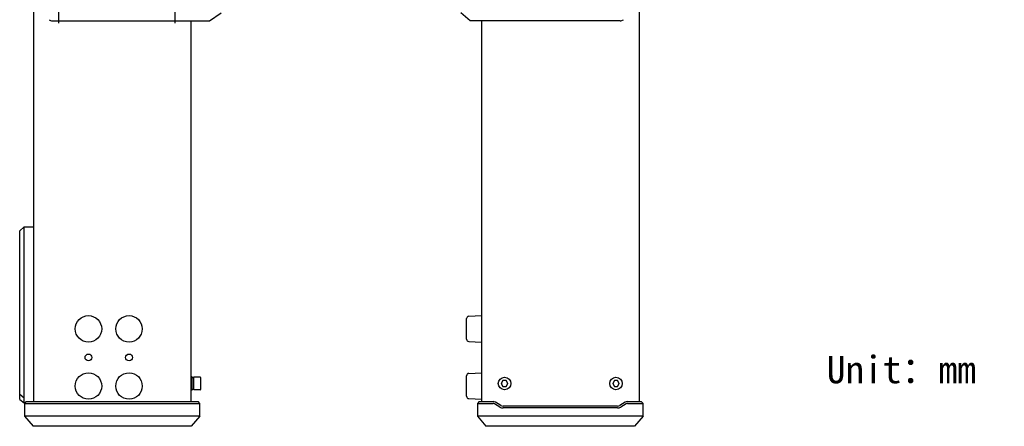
# Model space of a CAD drawing. Header units: millimetres. Extents: x 105 to 512, y 99 to 374.
# Tile 3 of 9: x 297 to 512, y 99 to 188. Entities that reach past the tile are written whole.
import ezdxf

# ---------------------------------------------------------------- set-up
doc = ezdxf.new("R2010")
doc.units = ezdxf.units.MM
doc.header["$LTSCALE"] = 32.67
doc.linetypes.add('CENTER', pattern=[0.6, 0.375, -0.075, 0.075, -0.075])
for name, color, linetype in [('00_COMPONENTS', 7, 'CONTINUOUS'), ('07_ALL_HOLES', 7, 'CONTINUOUS'), ('50_ALL_DETAILS', 7, 'CONTINUOUS')]:
    doc.layers.add(name, color=color, linetype=linetype)
doc.styles.get("Standard").update_dxf_attribs({"font": 'simfang.ttf'})

msp = doc.modelspace()

# ---------------------------------------------------------------- linework, layer by layer
at = {"layer": '00_COMPONENTS', "color": 7}
for p, q in [((299.8708, 348.8811), (299.8708, 104.6483)), ((432.5021, 348.8811), (432.5021, 104.6483)), ((338.4708, 188.0147), (340.9708, 189.7647)), ((395.5021, 188.0147), (393.5021, 189.7647)), ((304.0214, 188.0147), (338.4708, 188.0147)), ((334.3708, 188.0147), (334.3708, 104.6483)), ((428.3515, 188.0147), (395.5021, 188.0147)), ((398.0021, 188.0147), (398.0021, 104.6483)), ((297.8708, 142.9009), (296.8708, 142.0349)), ((297.8708, 142.9009), (299.8708, 142.9009)), ((297.8708, 104.3647), (297.8708, 142.9009)), ((296.8708, 105.1147), (296.8708, 142.0349)), ((395.2259, 123.3192), (398.0021, 123.4647)), ((394.7521, 118.3095), (394.7521, 122.8199)), ((395.2259, 117.8102), (398.0021, 117.6647)), ((334.6208, 110.0522), (334.3708, 110.0522)), ((334.6208, 107.1785), (334.6208, 110.0508)), ((336.4208, 109.9897), (335.0208, 109.9897)), ((394.7521, 105.8095), (394.7521, 110.3199)), ((395.2259, 110.8192), (398.0021, 110.9647)), ((334.9708, 107.2897), (334.9708, 109.9397)), ((336.4708, 109.9397), (336.4708, 107.2897)), ((402.6912, 109.2397), (402.3304, 108.6147)), ((402.3304, 108.6147), (402.6913, 107.9897)), ((403.4129, 109.2397), (402.6912, 109.2397)), ((402.6913, 107.9897), (403.4129, 107.9897)), ((403.7738, 108.6147), (403.4129, 109.2397)), ((403.4129, 107.9897), (403.7738, 108.6147)), ((427.0912, 109.2397), (426.7304, 108.6147)), ((426.7304, 108.6147), (427.0913, 107.9897)), ((427.8129, 109.2397), (427.0912, 109.2397)), ((427.0913, 107.9897), (427.8129, 107.9897)), ((428.1738, 108.6147), (427.8129, 109.2397)), ((427.8129, 107.9897), (428.1738, 108.6147)), ((296.8708, 106.2821), (297.8708, 105.5006)), ((334.6208, 107.1772), (334.3708, 107.1772)), ((334.9708, 107.3147), (334.6208, 107.3147)), ((336.4208, 107.2397), (335.0208, 107.2397)), ((296.8708, 105.1147), (297.8708, 104.3647)), ((298.0309, 104.3647), (297.8708, 104.3647)), ((298.3145, 104.6483), (297.9145, 104.2483)), ((297.9145, 104.2483), (336.3272, 104.2483)), ((297.9145, 104.2483), (297.9145, 101.4695)), ((298.3145, 104.6483), (335.9272, 104.6483)), ((336.3272, 104.2483), (335.9272, 104.6483)), ((336.3272, 101.4695), (336.3272, 104.2483)), ((395.2259, 105.3102), (398.0021, 105.1647)), ((397.5003, 104.6483), (397.1003, 104.2483)), ((397.1003, 104.2483), (400.5294, 104.2483)), ((397.1003, 104.2483), (397.1003, 101.4695)), ((397.5003, 104.6483), (400.5294, 104.6483)), ((402.0058, 103.4621), (400.838, 104.1628)), ((402.2116, 103.8051), (401.0438, 104.5058)), ((427.7781, 103.6626), (402.7261, 103.6626)), ((429.4603, 104.5058), (428.2926, 103.8051)), ((429.6661, 104.1628), (428.4984, 103.4621)), ((429.9748, 104.6483), (433.0019, 104.6483)), ((429.9748, 104.2483), (433.4019, 104.2483)), ((433.4019, 104.2483), (433.0019, 104.6483)), ((433.4019, 101.4695), (433.4019, 104.2483)), ((336.3272, 101.4695), (297.9145, 101.4695)), ((297.9145, 101.4695), (299.7877, 99.2465)), ((336.3272, 101.4695), (334.454, 99.2465)), ((433.4019, 101.4695), (397.1003, 101.4695)), ((397.1003, 101.4695), (398.9735, 99.2465)), ((427.7781, 103.2626), (402.7261, 103.2626)), ((433.4019, 101.4695), (431.5286, 99.2465)), ((334.454, 99.2465), (299.7877, 99.2465)), ((431.5286, 99.2465), (398.9735, 99.2465))]:
    msp.add_line(p, q, dxfattribs=at)
for centre, radius in [((311.9308, 120.5647), 2.9), ((320.8108, 120.5647), 2.9), ((311.9308, 114.3147), 0.75), ((320.8108, 114.3147), 0.75), ((311.9308, 108.0647), 2.9), ((320.8108, 108.0647), 2.9), ((403.0521, 108.6147), 1.375), ((427.4521, 108.6147), 1.375)]:
    msp.add_circle(centre, radius, dxfattribs=at)
for centre, radius, start, end in [((304.0214, 189.2647), 1.25, 234.462322, 270), ((428.3515, 189.2647), 1.25, 270, 305.537678), ((395.2521, 122.8199), 0.5, 93, 180), ((395.2521, 118.3095), 0.5, 180, 267), ((335.0208, 109.9397), 0.05, 90, 180), ((336.4208, 109.9397), 0.05, 360, 90), ((395.2521, 110.3199), 0.5, 93, 180), ((403.0521, 108.6147), 0.7, 177.300871, 183.23478), ((403.0521, 108.6147), 0.7, 117.852259, 123.23478), ((403.0521, 108.6147), 0.7, 237.836909, 243.23478), ((403.0521, 108.6147), 0.7, 57.836909, 63.23478), ((403.0521, 108.6147), 0.7, 297.852259, 303.23478), ((403.0521, 108.6147), 0.7, 357.300871, 3.23478), ((427.4521, 108.6147), 0.7, 177.300871, 183.23478), ((427.4521, 108.6147), 0.7, 117.852259, 123.23478), ((427.4521, 108.6147), 0.7, 237.836909, 243.23478), ((427.4521, 108.6147), 0.7, 57.836909, 63.23478), ((427.4521, 108.6147), 0.7, 297.852259, 303.23478), ((427.4521, 108.6147), 0.7, 357.300871, 3.23478), ((335.0208, 107.2897), 0.05, 180, 270), ((336.4208, 107.2897), 0.05, 270, 0), ((395.2521, 105.8095), 0.5, 180, 267), ((400.5294, 103.6483), 1, 59.036274, 90), ((400.5294, 103.6483), 0.6, 59.036275, 89.999999), ((402.7261, 104.6626), 1, 239.036274, 270), ((427.7781, 104.6626), 1, 270, 300.963726), ((429.9748, 103.6483), 1, 90, 120.963726), ((429.9748, 103.6483), 0.6, 90.000001, 120.963726), ((402.7261, 104.6626), 1.4, 239.036274, 270.000001), ((427.7781, 104.6626), 1.4, 270.000004, 300.963726)]:
    msp.add_arc(centre, radius, start, end, dxfattribs=at)
for centre, start_param, end_param in [((334.4712, 108.6147), 5.10327532, 5.38240572), ((335.0368, 108.6147), -0.73458993, -0.56608035)]:
    msp.add_ellipse(centre, major_axis=(-0.9192, 0.9193), ratio=0.99999509, start_param=start_param, end_param=end_param, dxfattribs=at)
at = {"layer": '07_ALL_HOLES', "color": 1, "linetype": 'CENTER'}
for p, q in [((305.3708, 191.7647), (305.3708, 187.5147)), ((330.8708, 191.7647), (330.8708, 187.5147))]:
    msp.add_line(p, q, dxfattribs=at)

# ---------------------------------------------------------------- texts
at = {"layer": '50_ALL_DETAILS', "color": 3}
msp.add_text('Unit：mm', height=6, dxfattribs=at).set_placement((473.6098, 108.6644))

doc.saveas('drawing.dxf')
